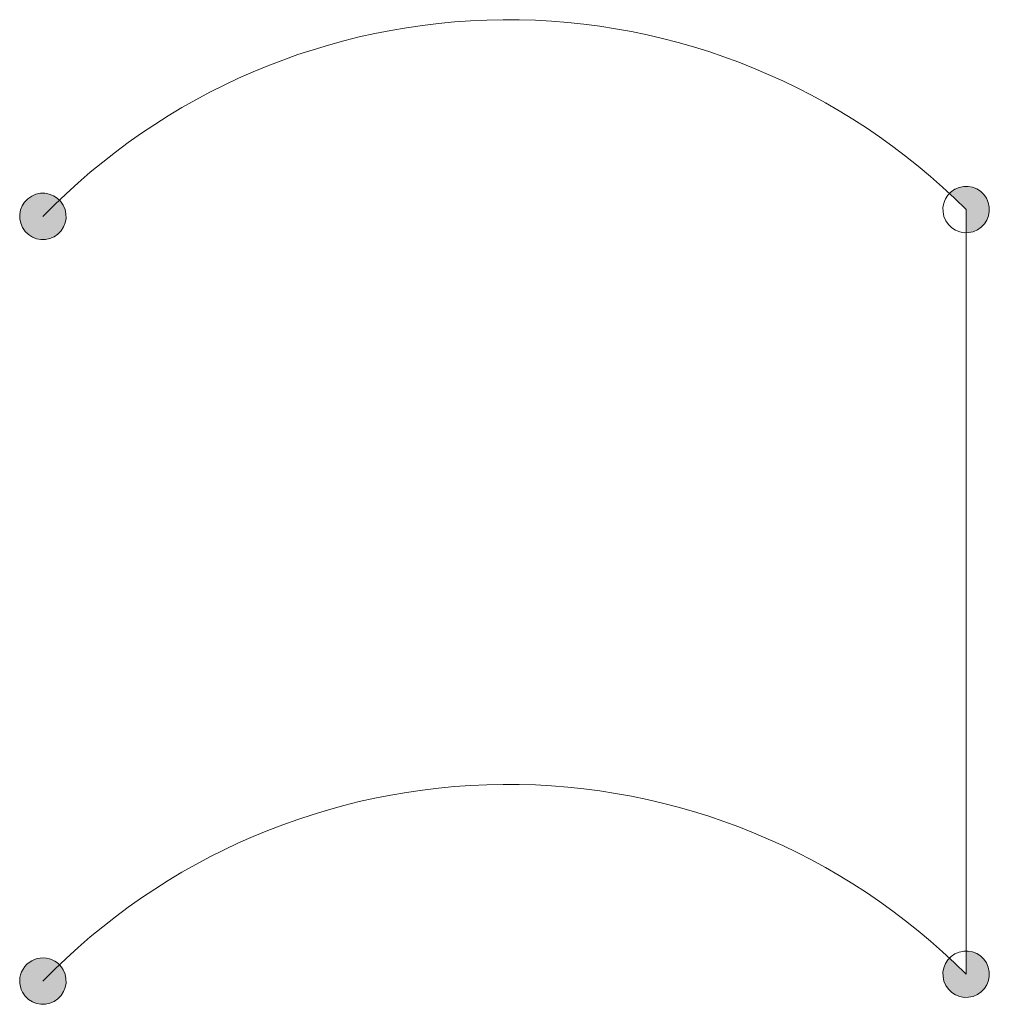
# Model space of a CAD drawing. Header units: metres. Extents: x -0.00013 to 0.00537, y -0.00013 to 0.00545.
import ezdxf

# ---------------------------------------------------------------- set-up
doc = ezdxf.new("R2010")
doc.units = ezdxf.units.M
doc.header["$MEASUREMENT"] = 0
doc.layers.add('FLT_Rückleiter_E-Verbinder_FD-TS-TS-FD_sym', color=5, linetype='Continuous', lineweight=5)

msp = doc.modelspace()

# ---------------------------------------------------------------- hatches: boundary and pattern name
at = {"layer": 'FLT_Rückleiter_E-Verbinder_FD-TS-TS-FD_sym'}
h = msp.add_hatch(color=256, dxfattribs=at)
edge = h.paths.add_edge_path()
edge.add_arc((0, 0.004335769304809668), 0.00013165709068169, 0, 360)
for points in [[(0.005236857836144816, 0.004374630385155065), (0.005236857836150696, 0.004242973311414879, 1.511286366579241), (0.005142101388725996, 0.004466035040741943, -0.00895384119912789)], [(0.005236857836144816, 3.886108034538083e-05, 0.008953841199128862), (0.005142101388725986, 0.0001302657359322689, 4.911702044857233), (0.005236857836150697, 0.0001705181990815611)]]:
    msp.add_hatch(color=256, dxfattribs=at).paths.add_polyline_path(points)
h = msp.add_hatch(color=256, dxfattribs=at)
edge = h.paths.add_edge_path()
edge.add_arc((0, -5.820766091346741e-18), 0.00013165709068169, 0, 360)

# ---------------------------------------------------------------- linework, layer by layer
msp.add_line((0.005236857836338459, 0.004374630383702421), (0.005236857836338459, 3.886107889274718e-05), dxfattribs=at)
at = {"layer": 'FLT_Rückleiter_E-Verbinder_FD-TS-TS-FD_sym', "flags": 128}
for points in [[(-0.0001152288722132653, 0.004272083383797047, 0.9999999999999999), (0.0001152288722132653, 0.004399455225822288, 0.9999999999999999), (-0.0001152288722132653, 0.004272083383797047)], [(0.005121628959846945, 0.004310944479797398, 0.9999999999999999), (0.005352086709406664, 0.004438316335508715, 0.9999999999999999), (0.005121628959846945, 0.004310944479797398)], [(0.005121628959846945, -2.482482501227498e-05, 0.9999999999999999), (0.005352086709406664, 0.0001025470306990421, 0.9999999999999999), (0.005121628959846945, -2.482482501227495e-05)], [(-0.0001152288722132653, -6.36859210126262e-05, 0.9999999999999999), (0.0001152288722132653, 6.368592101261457e-05, 0.9999999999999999), (-0.0001152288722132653, -6.368592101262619e-05)]]:
    msp.add_lwpolyline(points, format="xyb", dxfattribs=at)
at = {"layer": 'FLT_Rückleiter_E-Verbinder_FD-TS-TS-FD_sym'}
for centre in [(0.002637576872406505, 0.001774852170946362), (0.002637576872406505, -0.002560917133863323)]:
    msp.add_arc(centre, 0.003676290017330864, 45.00547990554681, 135.8448526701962, dxfattribs=at)

doc.saveas('drawing.dxf')
